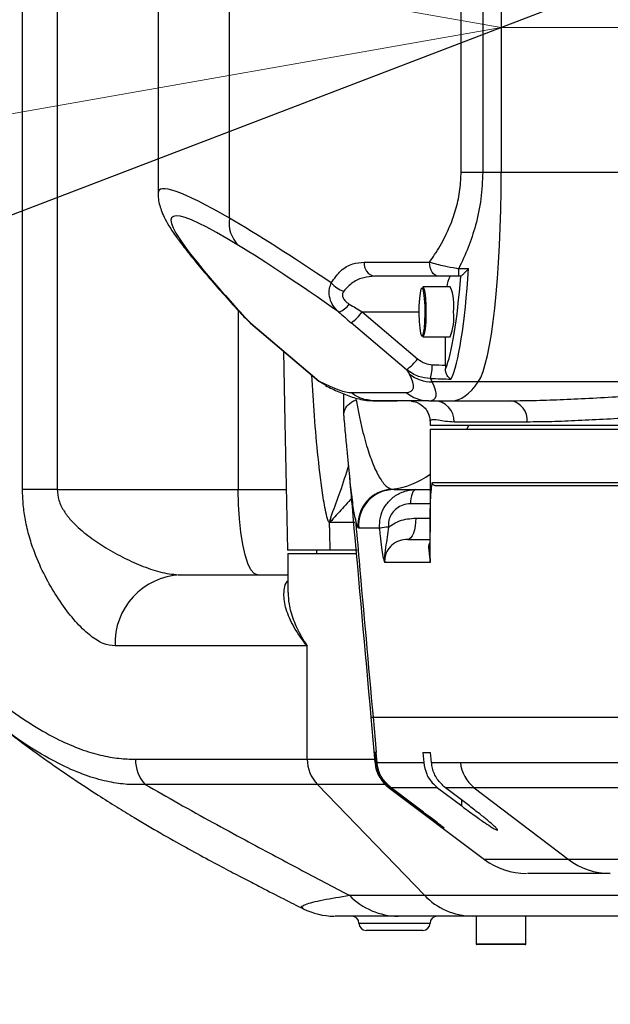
# Model space of a CAD drawing. Header units: millimetres. Extents: x 559 to 1365, y 424 to 1103.
# Tile 5 of 45: x 763 to 775, y 701 to 721. Entities that reach past the tile are written whole.
import ezdxf

# ---------------------------------------------------------------- set-up
doc = ezdxf.new("R2010")
doc.units = ezdxf.units.MM
doc.header["$PDSIZE"] = -1
doc.linetypes.add('CENTERX2', pattern=[20.32, 12.7, -2.54, 2.54, -2.54])
doc.layers.add('C1角度', color=7, linetype='Continuous')
doc.layers.add('C5直径', color=7, linetype='Continuous')
doc.styles.add('SLDTEXTSTYLE0', font='TXT', dxfattribs={"width": 0.7})
doc.dimstyles.new('SLDDIMSTYLE2', dxfattribs={"dimtxt": 3.5, "dimasz": 2.4, "dimexe": 0, "dimexo": 0.0625, "dimgap": 0.875, "dimtad": 0, "dimtih": 1, "dimtoh": 1, "dimdec": 0, "dimlfac": 7, "dimrnd": 1e-09, "dimzin": 12, "dimdsep": 46, "dimtxsty": 'SLDTEXTSTYLE0', "dimsah": 1, "dimcen": 0, "dimadec": 0, "dimazin": 3, "dimtfac": 1, "dimtdec": 3, "dimtofl": 0, "dimtmove": 0, "dimatfit": 3, "dimfxl": 1, "dimfrac": 2, "dimtolj": 1, "dimtzin": 12, "dimarcsym": 0})
doc.dimstyles.new('SLDDIMSTYLE3', dxfattribs={"dimtxt": 3.5, "dimasz": 2.4, "dimexe": 0, "dimexo": 0.0625, "dimgap": 0.875, "dimtad": 2, "dimlfac": 2, "dimrnd": 1e-09, "dimzin": 12, "dimdsep": 46, "dimtxsty": 'SLDTEXTSTYLE0', "dimsah": 1, "dimcen": 0.09, "dimadec": 0, "dimazin": 3, "dimtfac": 1, "dimtdec": 3, "dimtofl": 0, "dimtmove": 0, "dimatfit": 3, "dimfxl": 1, "dimfrac": 2, "dimtolj": 1, "dimtzin": 12, "dimarcsym": 0})
doc.dimstyles.new('SLDDIMSTYLE4', dxfattribs={"dimtxt": 3.5, "dimasz": 2.4, "dimexe": 0, "dimexo": 0.0625, "dimgap": 0.875, "dimtad": 2, "dimlfac": 2, "dimrnd": 1e-09, "dimzin": 12, "dimdsep": 46, "dimtxsty": 'SLDTEXTSTYLE0', "dimsah": 1, "dimcen": 0.09, "dimadec": 0, "dimazin": 3, "dimtfac": 1, "dimtdec": 3, "dimtmove": 0, "dimatfit": 0, "dimfxl": 1, "dimfrac": 2, "dimtolj": 1, "dimtzin": 12, "dimarcsym": 0})

# ---------------------------------------------------------------- blocks, each defined once
blk = doc.blocks.new('*D144')
at = {"layer": 'C5直径', "color": 0, "lineweight": -2}
for p, q in [((800.89, 692.842), (792.521, 701.211)), ((819.235, 692.842), (800.89, 692.842))]:
    blk.add_line(p, q, dxfattribs=at)
at = {"layer": 'C5直径', "color": 0}
blk.add_solid([(792.804, 701.494), (792.239, 700.928), (790.824, 702.908)], dxfattribs=at)
at = {"layer": 'Defpoints', "color": 0}
for p in [(773.148, 720.585), (790.824, 702.908)]:
    blk.add_point(p, dxfattribs=at)
at = {"layer": 'C5直径', "color": 0, "insert": (820.11, 695.092), "char_height": 4.5, "attachment_point": 1, "style": 'SLDTEXTSTYLE0'}
blk.add_mtext('\\A1;R175', dxfattribs=at)
blk = doc.blocks.new('*D145')
at = {"layer": 'C5直径', "color": 0, "lineweight": -2}
blk.add_line((901.391, 769.699), (680.419, 685.072), dxfattribs=at)
at = {"layer": 'C5直径', "color": 0}
blk.add_solid([(680.276, 685.446), (680.562, 684.699), (678.178, 684.214)], dxfattribs=at)
at = {"layer": 'Defpoints', "color": 0}
for p in [(773.148, 720.585), (678.178, 684.214)]:
    blk.add_point(p, dxfattribs=at)
at = {"layer": 'C5直径', "color": 0, "insert": (883.944, 768.772), "char_height": 4.5, "attachment_point": 1, "rotation": 20.9555, "style": 'SLDTEXTSTYLE0'}
blk.add_mtext('\\A1;R711.91', dxfattribs=at)
blk = doc.blocks.new('*D146')
at = {"layer": 'C1角度', "color": 0, "lineweight": -2}
blk.add_arc((773.148, 720.585), 44.585, 3.0846, 166.9154, dxfattribs=at)
at = {"layer": 'C1角度', "color": 0}
for points in [[(729.328, 730.758), (730.112, 730.598), (729.24, 728.327)], [(817.268, 722.973), (818.068, 722.995), (817.733, 720.585)]]:
    blk.add_solid(points, dxfattribs=at)
at = {"layer": 'Defpoints', "color": 0}
for p in [(755.488, 761.523), (672.996, 738.244), (773.148, 720.585), (773.148, 720.585), (874.844, 720.585)]:
    blk.add_point(p, dxfattribs=at)
at = {"layer": 'C1角度', "color": 0, "insert": (773.056, 770.744), "char_height": 4.5, "attachment_point": 1, "rotation": 355, "style": 'SLDTEXTSTYLE0'}
blk.add_mtext('\\A1;170%%d', dxfattribs=at)
blk = doc.blocks.new('*D147')
at = {"layer": 'C1角度', "color": 0, "lineweight": -2}
blk.add_arc((773.148, 720.585), 44.585, 193.0846, 356.9154, dxfattribs=at)
at = {"layer": 'C1角度', "color": 0}
for points in [[(818.068, 718.175), (817.268, 718.196), (817.733, 720.585)], [(730.112, 710.571), (729.328, 710.411), (729.24, 712.843)]]:
    blk.add_solid(points, dxfattribs=at)
at = {"layer": 'Defpoints', "color": 0}
for p in [(773.148, 720.585), (773.148, 720.585), (874.844, 720.585), (672.996, 702.925), (797.647, 683.335)]:
    blk.add_point(p, dxfattribs=at)
at = {"layer": 'C1角度', "color": 0, "insert": (772.664, 674.909), "char_height": 4.5, "attachment_point": 1, "rotation": 5, "style": 'SLDTEXTSTYLE0'}
blk.add_mtext('\\A1;170%%d', dxfattribs=at)

msp = doc.modelspace()

# ---------------------------------------------------------------- linework, layer by layer
at = {"color": 7, "linetype": 'CENTERX2', "lineweight": 18}
for q in [(672.996305, 738.244126), (672.996305, 702.925357), (874.843996, 720.584742)]:
    msp.add_line((773.147653, 720.584742), q, dxfattribs=at)
at = {"color": 7, "linetype": 'Continuous', "lineweight": 25}
for p, q in [((763.527925, 711.299492), (763.527925, 729.584292)), ((764.224333, 729.584292), (764.224333, 711.299492)), ((767.684849, 716.754917), (767.684849, 724.414566)), ((766.252317, 723.915223), (766.252317, 717.25426)), ((772.342437, 717.675113), (772.342437, 723.494371)), ((772.776927, 723.494371), (772.776927, 717.675113)), ((773.147653, 723.494371), (773.147653, 717.675113)), ((772.342437, 717.675113), (772.776927, 717.675113)), ((772.776927, 717.675113), (773.147653, 717.675113)), ((773.147653, 717.675113), (776.858344, 717.675113)), ((770.396039, 715.870692), (771.708156, 715.870692)), ((772.295847, 715.741804), (772.493864, 715.741804)), ((772.295847, 715.584992), (772.295847, 715.741804)), ((771.893084, 715.584992), (770.603996, 715.584992)), ((772.332997, 715.584992), (772.295847, 715.584992)), ((772.124253, 715.370717), (771.571904, 715.370717)), ((770.353, 714.870742), (771.467356, 713.927618)), ((768.0287, 714.723458), (768.096012, 714.656139)), ((768.094147, 714.656903), (768.096012, 714.656139)), ((768.096012, 714.656139), (768.113681, 714.641368)), ((768.111185, 714.642148), (769.486405, 713.478244)), ((768.113681, 714.641368), (769.488901, 713.477464)), ((771.247991, 713.708759), (770.133635, 714.651883)), ((771.571904, 714.370767), (772.124253, 714.370767)), ((772.031025, 713.800457), (772.031025, 714.370767)), ((772.031025, 713.800457), (772.02969, 713.724653)), ((769.486405, 713.478244), (769.488901, 713.477464)), ((769.488901, 713.477464), (769.636549, 713.390714)), ((772.689406, 713.465854), (771.76213, 713.465854)), ((789.475486, 713.465854), (772.689406, 713.465854)), ((770.13267, 713.252219), (771.237894, 713.252219)), ((770.572621, 713.084681), (771.039328, 713.084681)), ((770.588192, 713.085117), (770.587548, 713.085117)), ((771.693077, 713.085117), (770.588192, 713.085117)), ((771.693077, 713.085117), (772.160309, 713.085117)), ((772.160309, 713.085117), (773.337304, 713.085117)), ((771.719153, 712.674638), (771.719153, 712.585142)), ((773.668392, 712.656567), (772.205824, 712.656567)), ((779.587612, 712.585142), (771.719153, 712.585142)), ((771.719153, 712.513717), (771.719153, 710.445325)), ((771.719153, 712.513717), (780.075878, 712.513717)), ((764.224333, 711.299492), (763.527925, 711.299492)), ((770.947481, 711.306521), (770.996541, 711.299492)), ((771.433447, 711.299492), (771.719153, 711.299492)), ((770.285575, 710.522064), (770.271856, 710.530854)), ((770.706063, 710.520911), (770.705957, 710.522059)), ((770.882475, 710.547332), (770.882581, 710.546184)), ((769.705529, 710.085267), (768.856495, 710.085267)), ((769.433553, 710.085267), (769.433553, 710.013842)), ((770.252454, 710.085267), (769.705529, 710.085267)), ((768.862153, 710.013842), (768.862153, 709.231012)), ((768.862153, 710.013842), (770.223057, 710.013842)), ((769.251553, 705.881344), (769.251553, 708.156792)), ((770.617945, 705.81548), (770.535898, 706.728292)), ((770.624102, 706.014042), (770.610539, 706.014042)), ((770.610539, 706.014042), (770.628393, 705.81547)), ((770.636974, 706.014042), (770.636546, 706.014042)), ((770.654823, 705.815501), (770.636974, 706.014042)), ((771.573391, 706.014042), (771.730259, 706.014042)), ((771.573391, 706.014042), (771.591111, 705.815509)), ((771.747982, 705.815481), (771.730259, 706.014042)), ((769.453623, 705.376293), (771.607061, 703.14689)), ((770.880602, 705.317392), (772.81192, 703.864052)), ((770.910245, 705.308745), (771.348808, 704.97865)), ((771.375248, 704.978666), (770.936674, 705.308771)), ((771.870914, 705.308778), (772.354975, 704.941772)), ((772.511831, 704.941762), (772.027787, 705.308754)), ((772.609032, 705.308753), (774.494227, 703.872671)), ((769.173527, 702.881753), (769.171551, 702.883613)), ((788.275468, 702.728492), (772.304838, 702.728492)), ((772.563127, 702.728636), (772.433306, 702.728492)), ((788.289753, 702.728636), (772.563133, 702.728636)), ((772.647678, 702.728492), (772.647678, 702.171377)), ((773.647628, 702.171377), (773.647628, 702.728492)), ((771.576303, 702.442792), (770.433503, 702.442792)), ((773.633343, 702.157092), (772.661963, 702.157092))]:
    msp.add_line(p, q, dxfattribs=at)
at = {"color": 8, "linetype": 'Continuous', "lineweight": 25}
for p, q in [((767.862203, 714.901417), (767.862203, 711.299492)), ((770.353, 714.870742), (771.494346, 714.870742)), ((768.111185, 714.642148), (768.113681, 714.641368)), ((772.493059, 712.585142), (772.458693, 712.513717)), ((767.862203, 711.299492), (768.826594, 711.299492)), ((771.765754, 711.442342), (788.791526, 711.442342)), ((771.719153, 711.013792), (771.326422, 711.013792)), ((771.432969, 710.728092), (771.719153, 710.728092)), ((770.209138, 710.63828), (769.701689, 710.63828)), ((769.251553, 705.881344), (770.606701, 705.881344)), ((770.617945, 705.81548), (770.619974, 705.815475)), ((770.803668, 705.376293), (769.453623, 705.376293)), ((771.348808, 704.97865), (771.348808, 704.998567)), ((772.354975, 704.941772), (772.354975, 705.060687)), ((771.607061, 703.14689), (789.279551, 703.14689)), ((770.290653, 702.585642), (771.719153, 702.585642)), ((772.647678, 702.171377), (773.63578, 702.171377)), ((773.63578, 702.171377), (773.647628, 702.171377))]:
    msp.add_line(p, q, dxfattribs=at)
at = {"color": 7, "linetype": 'Continuous', "lineweight": 25, "flags": 128}
for points in [[(771.893084, 715.584992), (771.857007, 715.590481), (771.822315, 715.606739), (771.790344, 715.633141), (771.76232, 715.668671), (771.739322, 715.711965), (771.722233, 715.761359), (771.71171, 715.814954), (771.708156, 715.870692)], [(771.557742, 715.356432), (771.537157, 715.330116), (771.518803, 715.254019), (771.504669, 715.136389), (771.496286, 714.989972), (771.494563, 714.830634), (771.499686, 714.675642), (771.5111, 714.541793), (771.527569, 714.44359), (771.547307, 714.391676), (771.568176, 714.391676), (771.587914, 714.44359), (771.604383, 714.541793), (771.615797, 714.675642), (771.62092, 714.830634), (771.619197, 714.989972), (771.610814, 715.136389), (771.59668, 715.254019), (771.578326, 715.330116), (771.557742, 715.356432)], [(771.571904, 715.370717), (771.593094, 715.343627), (771.611988, 715.265292), (771.626538, 715.144202), (771.635167, 714.993478), (771.636941, 714.829454), (771.631668, 714.669904), (771.619918, 714.532118), (771.602965, 714.431027), (771.582646, 714.377586), (771.571904, 714.370767)], [(768.771906, 714.082953), (768.797529, 712.656167), (768.856495, 710.085267)], [(768.251794, 709.585292), (768.184142, 709.611334), (768.118546, 709.688671), (768.056998, 709.814951), (768.00137, 709.986338), (767.95335, 710.197625), (767.914398, 710.442392), (767.885698, 710.713201), (767.868122, 711.001824), (767.862203, 711.299492)], [(771.433447, 711.299492), (771.412568, 711.294002), (771.392491, 711.277744), (771.373987, 711.251343), (771.357769, 711.215812), (771.344459, 711.172518), (771.334569, 711.123124), (771.328479, 711.069529), (771.326422, 711.013792)], [(771.432969, 710.728092), (771.429884, 710.644486), (771.420749, 710.564093), (771.405913, 710.490002), (771.385948, 710.425061), (771.361621, 710.371765), (771.333866, 710.332163), (771.30375, 710.307776), (771.272431, 710.299542)], [(769.692501, 710.63828), (769.692467, 710.639747), (769.692433, 710.641214), (769.6924, 710.642681), (769.692366, 710.644148), (769.692333, 710.645615), (769.692299, 710.647082), (769.692265, 710.648549), (769.692232, 710.650016)], [(770.572496, 706.728278), (770.613527, 706.269984), (770.636457, 706.014034)]]:
    msp.add_lwpolyline(points, dxfattribs=at)
at = {"color": 7, "linetype": 'Continuous', "lineweight": 18}
msp.add_circle((773.147653, 720.584742), 24.99875, dxfattribs=at)
at = {"color": 7, "linetype": 'Continuous', "lineweight": 25}
for centre, radius, start, end in [((768.308133, 716.659744), 0.630509, 171.3182343, 225.7942458), ((770.650134, 715.837109), 0.256304, 172.4710765, 259.6296755), ((770.133199, 715.781647), 0.516858, 219.4526898, 253.2211946), ((772.421307, 715.375212), 0.36366, 144.7702017, 180.7082451), ((771.306269, 715.009702), 0.894109, 351.0589931, 23.8141222), ((769.782692, 715.234983), 0.376342, 284.6713181, 326.4862958), ((769.568427, 715.437763), 0.968023, 305.7238675, 324.1438829), ((771.160322, 714.750832), 1.036153, 338.4813687, 6.6455159), ((770.682782, 714.494639), 0.968023, 305.7238675, 324.1438829), ((770.830602, 713.795145), 0.933675, 343.7273853, 0.8887829), ((771.747516, 714.170942), 0.705239, 231.3392297, 271.1874075), ((771.693458, 713.789659), 0.704542, 229.7134899, 269.9690352), ((771.789075, 712.668388), 0.416917, 358.375204, 88.2773637), ((773.281401, 712.699756), 0.389394, 353.6319245, 81.7457999), ((770.98424, 710.592426), 0.71504, 92.9467553, 184.9398874), ((770.996813, 710.585436), 0.714056, 90.0218194, 185.0916402), ((1203.588235, 720.583796), 434.009702, 181.31307192, 181.38609823), ((770.978598, 709.246901), 1.303978, 94.2273748, 102.0686668), ((770.978704, 709.245759), 1.303973, 94.2274012, 102.0687274), ((766.761569, 708.211426), 1.375147, 92.474177, 182.2769619), ((766.534502, 705.877658), 0.738343, 179.7141685, 222.7690394), ((769.978577, 705.879276), 0.727028, 179.8370675, 223.775588), ((773.044217, 705.87781), 0.716388, 184.9913751, 232.5929835), ((773.659668, 705.014087), 1.428495, 233.5920956, 269.9542748), ((775.343594, 704.985603), 1.400012, 232.6500465, 269.9645752), ((771.083224, 704.092242), 1.363755, 223.8837626, 269.8381346), ((772.587337, 704.085817), 1.357397, 223.7657604, 268.978259), ((769.802652, 704.156971), 1.42848, 243.7364608, 269.7155055), ((770.147803, 702.585642), 0.14285, 0, 90), ((770.433503, 702.585642), 0.14285, 180, 270), ((771.576303, 702.585642), 0.14285, 270, 0), ((771.862003, 702.585642), 0.14285, 90, 180), ((772.661963, 702.171377), 0.014285, 180, 270), ((773.633343, 702.171377), 0.014285, 270, 0)]:
    msp.add_arc(centre, radius, start, end, dxfattribs=at)
at = {"color": 8, "linetype": 'Continuous', "lineweight": 25}
for centre, radius, start, end in [((767.180691, 716.687131), 0.636365, 216.4916038, 231.9148102), ((770.771756, 712.894155), 1.597329, 276.3160059, 306.3782393)]:
    msp.add_arc(centre, radius, start, end, dxfattribs=at)
at = {"color": 7, "linetype": 'Continuous', "lineweight": 25}
for centre, major_axis, ratio, start_param, end_param in [((772.583456, 717.675113), (0, 4.2855), 0.131652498, 3.330502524, 4.71238898), ((779.367883, 706.01152), (12.837745, -10.75602), 0.064539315, 2.731994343, 3.403488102), ((782.244756, 704.411405), (16.256926, -13.018267), 0.063971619, 2.49855117, 2.729155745), ((785.832284, 700.782984), (19.434737, -16.283266), 0.064539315, 3.403488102, 3.622238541), ((781.789573, 703.864258), (15.541289, -13.021166), 0.064539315, 2.496368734, 2.731994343), ((772.007126, 717.675113), (0, 4.2855), 0.127264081, 3.387437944, 4.244360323), ((771.865498, 717.675113), (0, 4.14265), 0.131652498, 3.447391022, 4.183885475), ((772.332997, 715.870692), (0, 0.2857), 0.131652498, 3.141592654, 3.234215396), ((770.264155, 714.651883), (1.187453, -0.997873), 0.05424949, 4.42709181, 4.647922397), ((770.446228, 714.870742), (1.184911, -0.713057), 0.034818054, 4.433764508, 4.654595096), ((767.002251, 717.127965), (4.314216, -3.563749), 0.053622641, 0.124086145, 0.228023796), ((779.571288, 717.675113), (30.381497, 0), 0.131652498, 4.452503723, 4.461581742), ((750.370671, 729.679533), (19.845391, -16.393246), 0.053622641, 6.052413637, 6.225646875), ((746.371428, 733.939155), (24.990661, -20.643486), 0.053622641, 6.218361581, 6.407271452), ((746.826611, 734.486302), (24.988624, -21.358702), 0.053937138, 6.220165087, 6.409074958), ((767.457434, 717.675113), (4.312122, -4.279028), 0.05459738, 0.133945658, 0.204921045), ((779.533997, 717.675113), (30.381497, 0), 0.141056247, 4.452503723, 4.46654369), ((772.160309, 734.486302), (0, 21.401186), 0.131652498, 3.141592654, 3.330502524), ((750.825854, 730.226681), (19.84335, -17.108467), 0.054007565, 6.218979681, 6.220626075), ((771.039328, 730.226681), (0, 17.142), 0.131652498, 3.141592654, 3.148724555)]:
    msp.add_ellipse(centre, major_axis=major_axis, ratio=ratio, start_param=start_param, end_param=end_param, dxfattribs=at)
at = {"color": 8, "linetype": 'Continuous', "lineweight": 25}
for centre, major_axis, ratio, start_param, end_param in [((779.823067, 706.558667), (13.553376, -10.753129), 0.063840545, 2.728580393, 3.193299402), ((750.825854, 730.226681), (19.84335, -17.108467), 0.054007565, 6.220626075, 6.227760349)]:
    msp.add_ellipse(centre, major_axis=major_axis, ratio=ratio, start_param=start_param, end_param=end_param, dxfattribs=at)
at = {"color": 7, "linetype": 'Continuous', "lineweight": 25}
for points, knots in [([(771.708156, 715.870692), (771.743079, 715.920494), (771.856548, 716.082309), (772.029165, 716.381007), (772.191482, 716.759081), (772.29548, 717.140726), (772.338103, 717.442313), (772.341435, 717.62132), (772.342437, 717.675113)], [0, 0, 0, 0, 0.100029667, 0.325010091, 0.549674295, 0.735124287, 0.92040402, 1, 1, 1, 1]), ([(772.776927, 717.675113), (772.76988, 717.496679), (772.755548, 717.133803), (772.645781, 716.625633), (772.492133, 716.15538), (772.361671, 715.880496), (772.295847, 715.741804)], [0, 0, 0, 0, 0.257395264, 0.52345748, 0.759563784, 1, 1, 1, 1]), ([(766.255173, 717.248666), (766.25495, 717.223255), (766.254267, 717.145272), (766.277742, 717.033422), (766.317152, 716.901272), (766.380155, 716.758173), (766.477817, 716.582546), (766.580425, 716.429552), (766.654912, 716.32801), (766.669224, 716.3085)], [0, 0, 0, 0, 0.050647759, 0.155427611, 0.277830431, 0.431692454, 0.643537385, 0.931507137, 1, 1, 1, 1]), ([(766.669224, 716.3085), (766.703278, 716.263072), (766.807822, 716.123611), (767.007806, 715.873619), (767.281338, 715.549019), (767.588227, 715.200513), (767.842751, 714.920598), (767.995182, 714.756663), (768.027327, 714.722093)], [0, 0, 0, 0, 0.10236523, 0.314254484, 0.524164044, 0.733617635, 0.943826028, 1, 1, 1, 1]), ([(769.734107, 715.453214), (769.795191, 715.541044), (769.917355, 715.716696), (770.15376, 715.847212), (770.318575, 715.863184), (770.396039, 715.870692)], [0, 0, 0, 0, 0.346420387, 0.69281427, 1, 1, 1, 1]), ([(771.708156, 715.870692), (771.803721, 715.843971), (771.966813, 715.79837), (772.182917, 715.759045), (772.280092, 715.74421), (772.295847, 715.741804)], [0, 0, 0, 0, 0.542499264, 0.925828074, 1, 1, 1, 1]), ([(772.336476, 715.586216), (772.341979, 715.590242), (772.354906, 715.599699), (772.406723, 715.645216), (772.456831, 715.697996), (772.488608, 715.735484), (772.493601, 715.741488), (772.493864, 715.741804)], [0, 0, 0, 0, 0.219751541, 0.516292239, 0.923952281, 0.995995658, 1, 1, 1, 1]), ([(769.878009, 714.870912), (769.832319, 714.920083), (769.748811, 715.009954), (769.691309, 715.177817), (769.68888, 715.327207), (769.721087, 715.416938), (769.734107, 715.453214)], [0, 0, 0, 0, 0.306678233, 0.560520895, 0.822329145, 1, 1, 1, 1]), ([(770.603996, 715.584992), (770.531512, 715.579646), (770.37884, 715.568387), (770.158886, 715.477882), (770.041643, 715.349782), (769.983993, 715.286794)], [0, 0, 0, 0, 0.3148176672, 0.6630905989, 1, 1, 1, 1]), ([(772.295847, 715.584992), (772.230468, 715.584992), (772.09633, 715.584992), (771.966313, 715.584992), (771.903185, 715.584992), (771.893084, 715.584992)], [0, 0, 0, 0, 0.444041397, 0.911045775, 1, 1, 1, 1]), ([(769.983993, 715.286794), (769.975287, 715.272161), (769.957646, 715.242509), (769.956405, 715.200347), (769.968549, 715.151581), (770.008156, 715.088718), (770.063904, 715.049878), (770.096468, 715.027191)], [0, 0, 0, 0, 0.164611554, 0.333555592, 0.400269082, 0.649677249, 1, 1, 1, 1]), ([(768.094201, 714.656951), (768.098091, 714.653406), (768.103672, 714.648319), (768.109615, 714.643668), (768.111415, 714.642259)], [0, 0, 0, 0, 0.697043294, 1, 1, 1, 1]), ([(771.467356, 713.927618), (771.515887, 713.893104), (771.605632, 713.82928), (771.714273, 713.815813), (771.764165, 713.809628)], [0, 0, 0, 0, 0.540761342, 1, 1, 1, 1]), ([(771.726873, 713.533522), (771.645838, 713.541017), (771.471211, 713.557168), (771.325881, 713.655863), (771.247991, 713.708759)], [0, 0, 0, 0, 0.464046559, 1, 1, 1, 1]), ([(772.139861, 713.518469), (772.139661, 713.518565), (772.13176, 713.522369), (772.10519, 713.53867), (772.067379, 713.581011), (772.034506, 713.650387), (772.031179, 713.70169), (772.02969, 713.724653)], [0, 0, 0, 0, 0.003906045, 0.154659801, 0.519092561, 0.784741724, 1, 1, 1, 1]), ([(769.692152, 710.64997), (769.690734, 710.649602), (769.687474, 710.648754), (769.680795, 710.655321), (769.66523, 710.686168), (769.621947, 710.842238), (769.548, 711.266503), (769.464834, 711.946426), (769.392499, 712.771844), (769.358704, 713.326313), (769.341994, 713.600465)], [0, 0, 0, 0, 0.003613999, 0.0083115, 0.017335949, 0.051657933, 0.188080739, 0.46037046, 0.733184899, 1, 1, 1, 1]), ([(769.616871, 713.389687), (769.661522, 713.36756), (769.801544, 713.298168), (770.023187, 713.20103), (770.243243, 713.128926), (770.422014, 713.090577), (770.523307, 713.087764), (770.562486, 713.086676)], [0, 0, 0, 0, 0.137101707, 0.429944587, 0.740593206, 0.899661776, 1, 1, 1, 1]), ([(770.587548, 713.085117), (770.505277, 713.09353), (770.34697, 713.109718), (770.200824, 713.19565), (770.137531, 713.248184), (770.13267, 713.252219)], [0, 0, 0, 0, 0.499724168, 0.961575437, 1, 1, 1, 1]), ([(773.337304, 713.085117), (773.507916, 713.086693), (773.84197, 713.08978), (774.398077, 713.11078), (774.987517, 713.139051), (775.620319, 713.173148), (776.284166, 713.209493), (776.970544, 713.243676), (777.435978, 713.266063), (777.677774, 713.274518), (777.680726, 713.274621)], [0, 0, 0, 0, 0.146810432, 0.287451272, 0.42809623, 0.572787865, 0.717481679, 0.857872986, 0.998264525, 1, 1, 1, 1]), ([(769.986857, 712.820069), (769.987405, 712.948576), (769.987957, 713.07788), (769.988272, 713.219906), (769.988274, 713.220781)], [0, 0, 0, 0, 0.993836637, 1, 1, 1, 1]), ([(769.986857, 712.820069), (769.994208, 712.861676), (770.008909, 712.944887), (770.112043, 713.041051), (770.196932, 713.090254), (770.229957, 713.106186), (770.231454, 713.106908)], [0, 0, 0, 0, 0.392185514, 0.784353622, 0.990222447, 1, 1, 1, 1]), ([(770.231454, 713.106908), (770.249634, 713.010244), (770.286007, 712.816851), (770.361865, 712.476401), (770.459065, 712.115735), (770.584053, 711.764993), (770.716375, 711.503687), (770.840204, 711.353593), (770.916503, 711.320114), (770.947481, 711.306521)], [0, 0, 0, 0, 0.078937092, 0.157927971, 0.319615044, 0.481610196, 0.674700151, 0.867927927, 1, 1, 1, 1]), ([(771.341723, 713.074526), (771.351068, 713.074343), (771.387104, 713.073639), (771.471853, 713.048303), (771.576343, 712.984752), (771.663906, 712.88268), (771.713301, 712.770301), (771.714824, 712.699151), (771.715383, 712.673055)], [0, 0, 0, 0, 0.069090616, 0.266411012, 0.463163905, 0.66128046, 0.875766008, 1, 1, 1, 1]), ([(779.587612, 712.900645), (779.462087, 712.89875), (779.102546, 712.893323), (778.514275, 712.877585), (777.823957, 712.851868), (777.144648, 712.819708), (776.486067, 712.783908), (775.858897, 712.747361), (775.260296, 712.712712), (774.692483, 712.683338), (774.152715, 712.661361), (773.830823, 712.658175), (773.668392, 712.656567)], [0, 0, 0, 0, 0.055087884, 0.157788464, 0.260489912, 0.366136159, 0.471783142, 0.57523429, 0.678684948, 0.785130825, 0.891574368, 1, 1, 1, 1]), ([(769.987051, 712.811699), (769.986999, 712.812908), (769.986931, 712.814486), (769.986871, 712.81901), (769.986857, 712.820069)], [0, 0, 0, 0, 0.7658914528, 1, 1, 1, 1]), ([(770.218326, 710.715299), (770.212465, 710.740666), (770.191912, 710.829606), (770.154494, 711.109111), (770.105135, 711.544908), (770.060634, 712.000101), (770.020574, 712.434931), (769.998277, 712.68553), (769.987051, 712.811699)], [0, 0, 0, 0, 0.100037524, 0.35074043, 0.56090767, 0.776695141, 0.887573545, 1, 1, 1, 1]), ([(769.737038, 710.779779), (769.739995, 710.787292), (769.802932, 710.947242), (769.930877, 711.287711), (770.030612, 711.613681), (770.084739, 711.790589)], [0, 0, 0, 0, 0.022041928, 0.469247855, 1, 1, 1, 1]), ([(770.535898, 706.728292), (770.414854, 708.075624), (770.27053, 709.682089), (770.128972, 711.288799), (770.106138, 711.547971)], [0, 0, 0, 0, 0.838694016, 1, 1, 1, 1]), ([(765.387507, 708.156792), (765.308655, 708.167334), (765.150895, 708.188427), (764.93955, 708.321148), (764.71824, 708.509852), (764.486358, 708.762715), (764.219914, 709.133839), (763.975788, 709.553676), (763.792043, 709.960055), (763.662265, 710.343687), (763.584291, 710.668211), (763.536865, 710.989632), (763.530904, 711.196224), (763.527925, 711.299492)], [0, 0, 0, 0, 0.111303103, 0.222686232, 0.280293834, 0.401904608, 0.523577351, 0.634267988, 0.744817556, 0.814181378, 0.883465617, 0.941749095, 1, 1, 1, 1]), ([(764.224333, 711.299492), (764.467499, 711.299492), (764.955217, 711.299492), (765.80362, 711.299492), (766.596224, 711.299492), (767.320366, 711.299492), (767.681684, 711.299492), (767.862203, 711.299492)], [0, 0, 0, 0, 0.206312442, 0.413801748, 0.702144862, 0.851187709, 1, 1, 1, 1]), ([(764.224333, 711.299492), (764.231279, 711.227055), (764.242551, 711.109506), (764.318481, 710.932664), (764.424773, 710.76818), (764.615759, 710.556621), (764.877068, 710.339791), (765.215381, 710.11591), (765.578414, 709.917319), (765.960563, 709.748437), (766.344036, 709.616772), (766.581925, 709.595863), (766.702205, 709.585292)], [0, 0, 0, 0, 0.054996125, 0.089246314, 0.151109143, 0.215120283, 0.331268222, 0.449184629, 0.582664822, 0.717196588, 0.857010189, 1, 1, 1, 1]), ([(770.705957, 710.522059), (770.705993, 710.595323), (770.706064, 710.74104), (770.790932, 710.945893), (770.930961, 711.119613), (771.128186, 711.24819), (771.30708, 711.296062), (771.411778, 711.298904), (771.433447, 711.299492)], [0, 0, 0, 0, 0.180671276, 0.359338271, 0.54004551, 0.733715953, 0.944885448, 1, 1, 1, 1]), ([(770.996541, 711.299492), (771.040004, 711.299492), (771.139653, 711.299492), (771.32752, 711.299492), (771.433447, 711.299492)], [0, 0, 0, 0, 0.43616116, 1, 1, 1, 1]), ([(771.724331, 709.915757), (771.722456, 710.044473), (771.717873, 710.359043), (771.719387, 710.750866), (771.729875, 711.080755), (771.743189, 711.2938), (771.75885, 711.396892), (771.765754, 711.442342)], [0, 0, 0, 0, 0.221554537, 0.541457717, 0.706125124, 0.870440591, 1, 1, 1, 1]), ([(788.791526, 711.374519), (788.781387, 711.374483), (788.75075, 711.374376), (788.639533, 711.374167), (788.462145, 711.37399), (788.225784, 711.37394), (787.933686, 711.373839), (787.58778, 711.373949), (787.186659, 711.373993), (786.732131, 711.374181), (786.231179, 711.374371), (785.69278, 711.374523), (785.116973, 711.374809), (784.500852, 711.374901), (783.854352, 711.375125), (783.18859, 711.375219), (782.502626, 711.375269), (781.794091, 711.375358), (781.005944, 711.375252), (780.144508, 711.375395), (779.433058, 711.375076), (778.653927, 711.375073), (777.955347, 711.374774), (777.146087, 711.374666), (776.488774, 711.374487), (775.852472, 711.374357), (775.248237, 711.37431), (774.685811, 711.374173), (774.162284, 711.374268), (773.677744, 711.374263), (773.240699, 711.374391), (772.857895, 711.374573), (772.526601, 711.374776), (772.248034, 711.37493), (772.01034, 711.375602), (771.873233, 711.373861), (771.806706, 711.376843), (771.779212, 711.397246), (771.769754, 711.411963), (771.76685, 711.420383), (771.765898, 711.424321), (771.765374, 711.427335), (771.765067, 711.430291), (771.764931, 711.433082), (771.764985, 711.436721), (771.765308, 711.439804), (771.765632, 711.441649), (771.765754, 711.442342)], [0, 0, 0, 0, 0.013487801, 0.040757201, 0.068026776, 0.0960292, 0.124031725, 0.152330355, 0.180628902, 0.209749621, 0.238870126, 0.267161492, 0.295452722, 0.324565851, 0.353679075, 0.381978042, 0.410277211, 0.439400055, 0.468523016, 0.505098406, 0.542105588, 0.553475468, 0.599051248, 0.627354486, 0.655657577, 0.684783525, 0.713909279, 0.742200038, 0.77049078, 0.799602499, 0.828714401, 0.857027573, 0.885340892, 0.914478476, 0.943616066, 0.978480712, 0.992329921, 0.997110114, 0.998553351, 0.998914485, 0.999066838, 0.999220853, 0.999318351, 0.999415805, 0.999559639, 0.999834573, 1, 1, 1, 1]), ([(770.152865, 711.135555), (770.10841, 711.086591), (769.982825, 710.94827), (769.834082, 710.788496), (769.730057, 710.66284), (769.705271, 710.641381), (769.701689, 710.63828)], [0, 0, 0, 0, 0.297374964, 0.840071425, 0.976886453, 1, 1, 1, 1]), ([(771.326422, 711.013792), (771.313198, 711.013438), (771.249508, 711.011736), (771.141234, 710.983448), (771.020858, 710.906834), (770.934996, 710.802782), (770.88261, 710.679379), (770.88252, 710.591363), (770.882475, 710.547332)], [0, 0, 0, 0, 0.057085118, 0.274920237, 0.471590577, 0.651276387, 0.825543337, 1, 1, 1, 1]), ([(769.692152, 710.64997), (769.692595, 710.650262), (769.695278, 710.652026), (769.699949, 710.660191), (769.706665, 710.674797), (769.71502, 710.697525), (769.725735, 710.732501), (769.732861, 710.762308), (769.737038, 710.779779)], [0, 0, 0, 0, 0.020110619, 0.12159605, 0.244120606, 0.409451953, 0.653865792, 1, 1, 1, 1]), ([(769.701689, 710.63828), (769.702676, 710.640737), (769.711588, 710.662932), (769.721625, 710.714255), (769.732214, 710.759272), (769.737038, 710.779779)], [0, 0, 0, 0, 0.063470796, 0.573367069, 1, 1, 1, 1]), ([(770.217932, 710.715264), (770.242611, 710.434645), (770.359521, 709.105242), (770.478624, 707.77604), (770.572586, 706.727415)], [0, 0, 0, 0, 0.211086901, 1, 1, 1, 1]), ([(770.882581, 710.546184), (770.955798, 710.592817), (771.124903, 710.700521), (771.321495, 710.718115), (771.432969, 710.728092)], [0, 0, 0, 0, 0.432966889, 1, 1, 1, 1]), ([(770.705957, 710.522059), (770.606731, 710.522058), (770.426339, 710.522056), (770.329256, 710.522062), (770.285575, 710.522064)], [0, 0, 0, 0, 0.550055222, 1, 1, 1, 1]), ([(770.807886, 709.83297), (770.807809, 709.833218), (770.798719, 709.862331), (770.779242, 709.94605), (770.749097, 710.134347), (770.724056, 710.335495), (770.710959, 710.470454), (770.706063, 710.520911)], [0, 0, 0, 0, 0.002295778, 0.269713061, 0.536663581, 0.826773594, 1, 1, 1, 1]), ([(770.882581, 710.546184), (770.873705, 710.478771), (770.855178, 710.338063), (770.823298, 710.123066), (770.79905, 709.960373), (770.804598, 709.859712), (770.807296, 709.837497), (770.807714, 709.834268), (770.80782, 709.833467), (770.807886, 709.83297)], [0, 0, 0, 0, 0.266944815, 0.557183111, 0.89952378, 0.985689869, 0.996452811, 0.997793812, 1, 1, 1, 1]), ([(771.272431, 710.299542), (771.215073, 710.294033), (771.102739, 710.283244), (770.954103, 710.1976), (770.855763, 710.080111), (770.818199, 709.977281), (770.805234, 709.901383), (770.806834, 709.860112), (770.807886, 709.83297)], [0, 0, 0, 0, 0.262712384, 0.514508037, 0.730029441, 0.856761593, 0.905796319, 1, 1, 1, 1]), ([(771.272431, 710.299542), (771.38476, 710.299542), (771.519983, 710.299542), (771.690754, 710.299542), (771.719667, 710.299542)], [0, 0, 0, 0, 0.830690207, 1, 1, 1, 1]), ([(771.724331, 709.915757), (771.724319, 709.898594), (771.724296, 709.863805), (771.72096, 709.842043), (771.718982, 709.833233), (771.718923, 709.832969)], [0, 0, 0, 0, 0.485746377, 0.984603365, 1, 1, 1, 1]), ([(771.724459, 709.874723), (771.724437, 709.88133), (771.724386, 709.896165), (771.724591, 709.909807), (771.724705, 709.917373)], [0, 0, 0, 0, 0.445363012, 1, 1, 1, 1]), ([(771.718923, 709.832969), (771.540309, 709.832972), (771.182724, 709.832977), (770.932915, 709.832972), (770.807886, 709.83297)], [0, 0, 0, 0, 0.499501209, 1, 1, 1, 1]), ([(766.702205, 709.585292), (766.951593, 709.585292), (767.450532, 709.585292), (768.035485, 709.585292), (768.501117, 709.585292), (768.766428, 709.585292), (768.862153, 709.585292)], [0, 0, 0, 0, 0.279586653, 0.559356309, 0.841015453, 1, 1, 1, 1]), ([(761.380091, 708.707075), (761.621582, 708.426268), (762.032729, 707.948185), (762.646465, 707.374907), (763.192876, 706.927803), (763.737583, 706.553683), (764.247868, 706.268259), (764.703667, 706.073512), (765.106401, 705.953759), (765.471544, 705.890932), (765.687946, 705.884539), (765.796169, 705.881342)], [0, 0, 0, 0, 0.152995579, 0.260479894, 0.367936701, 0.479221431, 0.590474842, 0.691248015, 0.792050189, 0.896004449, 1, 1, 1, 1]), ([(769.251553, 708.156792), (769.008469, 708.156792), (768.524437, 708.156792), (767.835046, 708.156792), (767.210475, 708.156792), (766.630889, 708.156792), (766.083861, 708.156792), (765.619513, 708.156792), (765.387507, 708.156792)], [0, 0, 0, 0, 0.201210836, 0.400653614, 0.60009191, 0.733459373, 0.866825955, 1, 1, 1, 1]), ([(763.045057, 706.584574), (763.13033, 706.516784), (763.403645, 706.299506), (763.875453, 705.952934), (764.456657, 705.544844), (764.977146, 705.201963), (765.414017, 704.927317), (765.835736, 704.669815), (766.300354, 704.396527), (766.800929, 704.113999), (767.257159, 703.865416), (767.6617, 703.65093), (768.006884, 703.47105), (768.375766, 703.280172), (768.768977, 703.078905), (769.039917, 702.941638), (769.167959, 702.876767)], [0, 0, 0, 0, 0.039606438, 0.126945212, 0.214035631, 0.301608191, 0.358337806, 0.410903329, 0.492728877, 0.570856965, 0.644393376, 0.712194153, 0.773468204, 0.830768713, 0.920023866, 1, 1, 1, 1]), ([(765.796169, 705.881342), (766.0335, 705.881352), (766.508276, 705.881373), (767.277326, 705.881361), (768.157308, 705.881331), (768.889954, 705.881339), (769.251553, 705.881344)], [0, 0, 0, 0, 0.167681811, 0.33544307, 0.672006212, 1, 1, 1, 1]), ([(770.615118, 705.814701), (770.618887, 705.774265), (770.627582, 705.680947), (770.683121, 705.548462), (770.763213, 705.428153), (770.837517, 705.348365), (770.886982, 705.314674), (770.900354, 705.305566)], [0, 0, 0, 0, 0.201205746, 0.464334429, 0.702638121, 0.919612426, 1, 1, 1, 1]), ([(770.628393, 705.81547), (770.643524, 705.736357), (770.673785, 705.578131), (770.790037, 705.409119), (770.880815, 705.333319), (770.910245, 705.308745)], [0, 0, 0, 0, 0.40327031, 0.806540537, 1, 1, 1, 1]), ([(770.654823, 705.815501), (770.689102, 705.815475), (770.757678, 705.815422), (770.957103, 705.815516), (771.223681, 705.815454), (771.468612, 705.815491), (771.591111, 705.815509)], [0, 0, 0, 0, 0.247266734, 0.49466311, 0.747262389, 1, 1, 1, 1]), ([(770.936674, 705.308771), (770.877444, 705.363346), (770.758985, 705.472496), (770.676707, 705.660414), (770.660181, 705.777532), (770.654823, 705.815501)], [0, 0, 0, 0, 0.403271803, 0.806543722, 1, 1, 1, 1]), ([(771.591111, 705.815509), (771.606131, 705.736396), (771.63617, 705.578169), (771.751578, 705.409155), (771.841697, 705.333353), (771.870914, 705.308778)], [0, 0, 0, 0, 0.4032671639, 0.8065342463, 1, 1, 1, 1]), ([(771.747982, 705.815481), (771.752946, 705.81548), (771.927527, 705.815448), (772.131942, 705.815464), (772.330543, 705.81548)], [0, 0, 0, 0, 0.0284344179, 1, 1, 1, 1]), ([(772.027787, 705.308754), (771.968987, 705.363329), (771.851388, 705.472479), (771.769707, 705.660396), (771.753301, 705.777513), (771.747982, 705.815481)], [0, 0, 0, 0, 0.403274, 0.806548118, 1, 1, 1, 1]), ([(772.330543, 705.81548), (772.387321, 705.815495), (772.501056, 705.815525), (772.796275, 705.815592), (773.177636, 705.815637), (773.652946, 705.815677), (774.210486, 705.815729), (774.844188, 705.815759), (775.548267, 705.815747), (776.31135, 705.815707), (777.124375, 705.815655), (777.978496, 705.815606), (778.86146, 705.815563), (779.706588, 705.815502), (780.500784, 705.815476), (780.990253, 705.815481), (781.234987, 705.815484)], [0, 0, 0, 0, 0.073277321, 0.146788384, 0.220066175, 0.293367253, 0.366901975, 0.440202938, 0.513507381, 0.58704519, 0.660349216, 0.733684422, 0.807253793, 0.880589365, 0.940294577, 1, 1, 1, 1]), ([(769.453623, 705.376293), (769.092265, 705.376289), (768.359824, 705.37628), (767.479193, 705.376309), (766.708137, 705.376321), (766.231, 705.376301), (765.992487, 705.37629)], [0, 0, 0, 0, 0.327299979, 0.663408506, 0.831743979, 1, 1, 1, 1]), ([(765.992487, 705.37629), (766.216505, 705.247359), (766.695246, 704.971824), (767.35739, 704.607931), (768.17396, 704.164901), (769.090161, 703.675424), (769.763372, 703.32318), (770.100301, 703.14689)], [0, 0, 0, 0, 0.136707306, 0.292152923, 0.448228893, 0.723850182, 1, 1, 1, 1]), ([(771.870914, 705.308778), (771.748757, 705.308763), (771.504375, 705.308732), (771.238408, 705.308784), (771.039357, 705.308701), (770.970907, 705.308748), (770.936674, 705.308771)], [0, 0, 0, 0, 0.252599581, 0.50533729, 0.752603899, 1, 1, 1, 1]), ([(772.609032, 705.308753), (772.609032, 705.308753), (772.401465, 705.308763), (772.20697, 705.308727), (772.032689, 705.308753), (772.027787, 705.308754)], [0, 0, 0, 0, 0.000002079, 0.971870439, 1, 1, 1, 1]), ([(781.179512, 705.308757), (780.947036, 705.308753), (780.482086, 705.308746), (779.723268, 705.308771), (778.911434, 705.308824), (778.059364, 705.30886), (777.235124, 705.308902), (776.450542, 705.308948), (775.714156, 705.308981), (775.034709, 705.30899), (774.42318, 705.308961), (773.885151, 705.308916), (773.426476, 705.308885), (773.058462, 705.308852), (772.773578, 705.308795), (772.663823, 705.308767), (772.609032, 705.308753)], [0, 0, 0, 0, 0.058870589, 0.117740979, 0.191215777, 0.264924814, 0.338399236, 0.411842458, 0.485519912, 0.558963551, 0.632403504, 0.706077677, 0.77951777, 0.852934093, 0.926584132, 1, 1, 1, 1]), ([(771.348808, 704.97865), (771.436324, 704.912898), (771.597729, 704.791632), (771.796278, 704.643868), (771.930992, 704.544666), (771.971232, 704.516251), (771.989692, 704.503214)], [0, 0, 0, 0, 0.3229256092, 0.5955654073, 0.8144542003, 1, 1, 1, 1]), ([(771.999602, 704.49789), (772.001183, 704.496945), (772.008451, 704.492599), (771.971086, 704.522887), (771.89201, 704.585074), (771.761125, 704.685997), (771.58451, 704.820777), (771.446951, 704.924566), (771.375248, 704.978666)], [0, 0, 0, 0, 0.042927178, 0.197356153, 0.357576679, 0.540879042, 0.760681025, 1, 1, 1, 1]), ([(772.354975, 704.941772), (772.442758, 704.876109), (772.604657, 704.755006), (772.816717, 704.606216), (772.963659, 704.509901), (773.052183, 704.459635), (773.084574, 704.452318), (773.064343, 704.484076), (772.998379, 704.54878), (772.883082, 704.648891), (772.717455, 704.783937), (772.582288, 704.887684), (772.511831, 704.941762)], [0, 0, 0, 0, 0.143405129, 0.264481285, 0.361686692, 0.444084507, 0.526757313, 0.603118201, 0.682342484, 0.772979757, 0.881664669, 1, 1, 1, 1]), ([(772.808113, 703.872671), (772.808394, 703.872674), (772.808956, 703.87268), (773.022281, 703.872675), (773.310799, 703.872667), (773.628384, 703.872679), (774.014414, 703.872672), (774.334261, 703.872671), (774.494227, 703.872671)], [0, 0, 0, 0, 0.222106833, 0.444517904, 0.583351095, 0.722258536, 0.861092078, 1, 1, 1, 1]), ([(775.342733, 703.585592), (775.183829, 703.585592), (774.865938, 703.585592), (774.48241, 703.585592), (774.166441, 703.585592), (773.880974, 703.585592), (773.681353, 703.585592), (773.677965, 703.585592), (773.67649, 703.585592)], [0, 0, 0, 0, 0.146323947, 0.292726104, 0.439050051, 0.585452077, 0.81954156, 1, 1, 1, 1]), ([(770.100301, 703.14689), (770.33287, 703.146889), (770.824759, 703.146889), (771.337008, 703.146889), (771.607061, 703.14689)], [0, 0, 0, 0, 0.4728097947, 1, 1, 1, 1]), ([(771.079371, 702.728492), (770.916992, 702.728492), (770.59225, 702.728492), (770.237533, 702.728492), (769.978982, 702.728492), (769.820026, 702.728492), (769.81612, 702.728492), (769.814402, 702.728492)], [0, 0, 0, 0, 0.257647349, 0.515268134, 0.689320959, 0.863391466, 1, 1, 1, 1]), ([(772.433306, 702.728492), (772.421871, 702.728492), (771.956871, 702.728492), (771.512659, 702.728492), (771.079371, 702.728492)], [0, 0, 0, 0, 0.0245911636, 1, 1, 1, 1])]:
    msp.add_open_spline(points, degree=3, knots=knots, dxfattribs=at)
at = {"color": 8, "linetype": 'Continuous', "lineweight": 25}
for points, knots in [([(772.205824, 712.656567), (772.143689, 712.659909), (772.019404, 712.666593), (771.838889, 712.706422), (771.72196, 712.701991), (771.730939, 712.680849), (771.733577, 712.674638)], [0, 0, 0, 0, 0.204684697, 0.409416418, 0.826500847, 1, 1, 1, 1]), ([(770.271856, 710.530854), (770.262876, 710.545178), (770.246139, 710.571873), (770.227134, 710.669879), (770.218326, 710.715299)], [0, 0, 0, 0, 0.536552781, 1, 1, 1, 1]), ([(771.718923, 709.832969), (771.719024, 709.835019), (771.71933, 709.841181), (771.7197, 709.85165), (771.719938, 709.865247), (771.719925, 709.878475), (771.719651, 709.892074), (771.718951, 709.910311), (771.717322, 709.934864), (771.713267, 709.976222), (771.707495, 710.018967), (771.700843, 710.070002), (771.695489, 710.129949), (771.695336, 710.196118), (771.71186, 710.227339), (771.72035, 710.243378)], [0, 0, 0, 0, 0.004762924, 0.014313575, 0.020988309, 0.02874509, 0.036247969, 0.045281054, 0.066488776, 0.102557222, 0.199696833, 0.303648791, 0.458407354, 0.721763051, 1, 1, 1, 1]), ([(769.251553, 708.156792), (769.250861, 708.157622), (769.208389, 708.208598), (769.071944, 708.384046), (768.896434, 708.680844), (768.778826, 709.028139), (768.777701, 709.279066), (768.81624, 709.425555), (768.855971, 709.462922), (768.862153, 709.468736)], [0, 0, 0, 0, 0.001612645, 0.09897771, 0.340687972, 0.582807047, 0.824280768, 0.972660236, 1, 1, 1, 1]), ([(768.867604, 709.231012), (768.869742, 709.154876), (768.874612, 708.981404), (768.965773, 708.67829), (769.100007, 708.393982), (769.209399, 708.218949), (769.250883, 708.157779), (769.251553, 708.156792)], [0, 0, 0, 0, 0.235581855, 0.536763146, 0.837969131, 0.997383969, 1, 1, 1, 1]), ([(770.535897, 706.728298), (770.531765, 706.728296), (770.523438, 706.728291), (770.609649, 706.728279), (770.780034, 706.728299), (771.06163, 706.728297), (771.479301, 706.728278), (771.910179, 706.728297), (772.225723, 706.728299), (772.437538, 706.728297), (772.810624, 706.728293), (773.307608, 706.728289), (773.926173, 706.728286), (774.652403, 706.728285), (775.473777, 706.728285), (776.375698, 706.728287), (777.342604, 706.72829), (778.358167, 706.728293), (779.405325, 706.728296), (780.466626, 706.728298), (781.524479, 706.728299), (782.561342, 706.728298), (783.560068, 706.728296), (784.503976, 706.728293), (785.377301, 706.728289), (786.165297, 706.728286), (786.854406, 706.728283), (787.432232, 706.728281), (787.889771, 706.728282), (788.212551, 706.728284), (788.400435, 706.728288), (788.41229, 706.728291), (788.417534, 706.728292)], [0, 0, 0, 0, 0.068761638, 0.138556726, 0.20907516, 0.292487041, 0.375481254, 0.468395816, 0.491318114, 0.514089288, 0.536741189, 0.559289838, 0.581748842, 0.604131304, 0.626448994, 0.648712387, 0.670931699, 0.693116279, 0.715274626, 0.737415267, 0.759546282, 0.781675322, 0.803810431, 0.825959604, 0.848130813, 0.870332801, 0.89257467, 0.914865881, 0.93721704, 0.959639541, 0.982145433, 1, 1, 1, 1]), ([(765.992487, 705.37629), (765.888357, 705.372556), (765.680136, 705.365088), (765.319659, 705.408234), (764.909948, 705.511799), (764.439393, 705.694149), (763.916083, 705.970573), (763.442598, 706.2679), (763.149116, 706.503185), (763.04604, 706.585821)], [0, 0, 0, 0, 0.147296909, 0.294539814, 0.445590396, 0.596594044, 0.755309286, 0.914060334, 1, 1, 1, 1]), ([(770.910245, 705.308745), (770.908893, 705.308743), (770.896924, 705.308731), (770.899941, 705.30874), (770.902616, 705.308748)], [0, 0, 0, 0, 0.112910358, 1, 1, 1, 1]), ([(774.494227, 703.872671), (774.494228, 703.872671), (774.53939, 703.872672), (774.680528, 703.872678), (775.041534, 703.872701), (775.564245, 703.872718), (776.226537, 703.872724), (776.99749, 703.872719), (777.869, 703.872706), (778.80074, 703.872691), (779.783501, 703.872677), (780.772103, 703.872671), (781.756266, 703.87267), (782.690216, 703.872681), (783.563972, 703.872697), (784.33735, 703.872716), (785.001646, 703.872731), (785.52946, 703.872739), (785.902834, 703.872731), (786.103584, 703.872718), (786.119363, 703.872706), (786.123926, 703.872703)], [0, 0, 0, 0, 0.000000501, 0.050985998, 0.10800494, 0.166680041, 0.22369934, 0.282372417, 0.339327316, 0.397931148, 0.454903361, 0.51352777, 0.570548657, 0.629225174, 0.686219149, 0.744865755, 0.801861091, 0.860509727, 0.917501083, 0.976144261, 1, 1, 1, 1]), ([(769.171551, 702.883613), (769.154285, 702.89412), (769.11345, 702.918969), (769.204311, 702.962321), (769.355628, 703.009355), (769.629888, 703.071589), (769.911969, 703.116743), (770.100301, 703.14689)], [0, 0, 0, 0, 0.130755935, 0.309259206, 0.481541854, 0.653848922, 1, 1, 1, 1])]:
    msp.add_open_spline(points, degree=3, knots=knots, dxfattribs=at)

# ---------------------------------------------------------------- dimensions: what is measured, and where the dimension line sits
at = {"layer": 'C1角度'}
for base, line1, line2, picture, middle in [((755.488445, 761.523387), ((874.843996, 720.584742), (773.147653, 720.584742)), ((672.996305, 738.244126), (773.147653, 720.584742)), '*D146', (777.03349, 765.000061)), ((797.647499, 683.334535), ((672.996305, 702.925357), (773.147653, 720.584742)), ((874.843996, 720.584742), (773.147653, 720.584742)), '*D147', (777.03349, 676.169422))]:
    dim = msp.add_angular_dim_2l(base=base, line1=line1, line2=line2, dimstyle='SLDDIMSTYLE4', override={"dimtxt": 4.5}, dxfattribs=at)
    dim.commit()
    dim.dimension.update_dxf_attribs({"geometry": picture, "text_midpoint": middle, "dimtype": 162})
at = {"layer": 'C5直径'}
dim = msp.add_radius_dim(center=(773.147653, 720.584742), mpoint=(678.177631, 684.213857), text='R711.91', dimstyle='SLDDIMSTYLE3', override={"dimtxt": 4.5, "dimtxsty": 'SLDTEXTSTYLE0'}, dxfattribs=at)
dim.commit()
dim.dimension.update_dxf_attribs({"geometry": '*D145', "text_midpoint": (893.659915, 765.420954), "dimtype": 164})
dim = msp.add_radius_dim(center=(773.147653, 720.584742), mpoint=(790.824439, 702.907956), dimstyle='SLDDIMSTYLE2', override={"dimtxt": 4.5}, dxfattribs=at)
dim.commit()
dim.dimension.update_dxf_attribs({"geometry": '*D144', "text_midpoint": (825.359621, 692.842448), "dimtype": 164})

doc.saveas('drawing.dxf')
